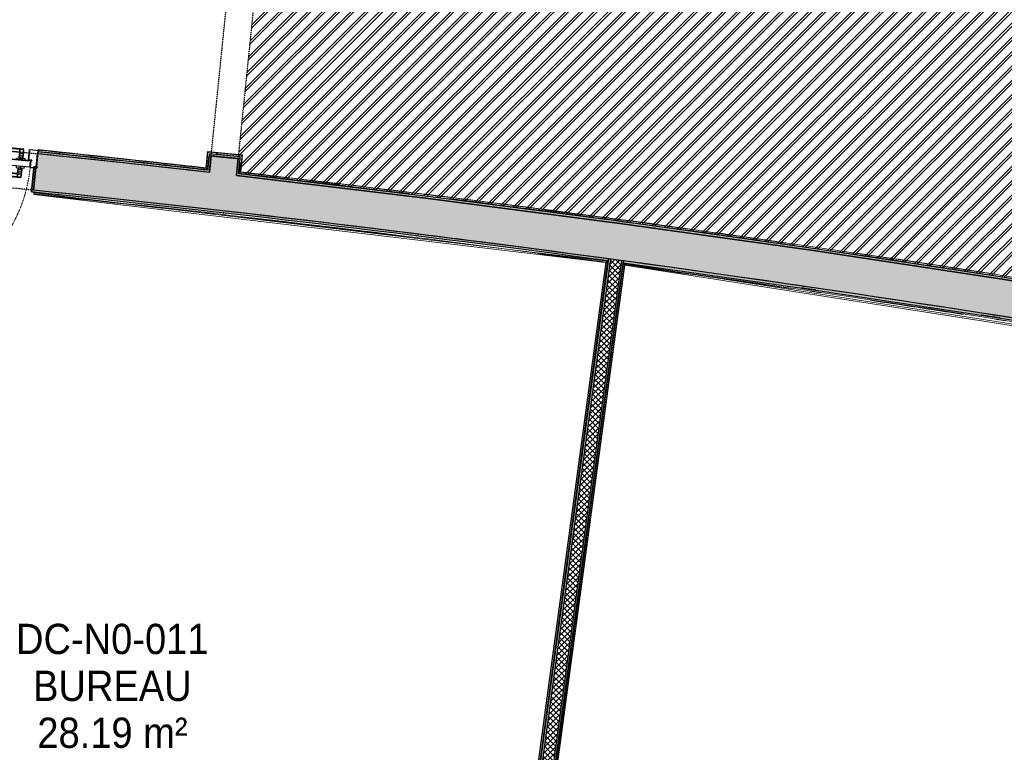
# Model space of a CAD drawing. Header units: centimetres. Extents: x -2631 to 8345, y -3715 to 485.
# Tile 16 of 82: x -740 to -122, y -2712 to -2252. Entities that reach past the tile are written whole.
import ezdxf

# ---------------------------------------------------------------- set-up
doc = ezdxf.new("R2010")
doc.units = ezdxf.units.CM
doc.linetypes.add('Tiret', pattern=[0.25, 0.125, -0.125])
doc.linetypes.add('Tiret_2_', pattern=[0.25, 0.125, -0.125])
for name, color, linetype, lineweight in [('0-1', 7, 'Continuous', 5), ('A-DOOR', 7, 'Continuous', 25), ('A-DOOR-FRAM', 7, 'Continuous', 25), ('ANNOTATIONS-1', 7, 'Continuous', 25), ('ANNOTATIONS-2', 7, 'Continuous', 18), ('EQUI_SPE', 7, 'Continuous', 18), ('Equipement spécialisé', 7, 'Continuous', 18), ('HACHURE_C-3', 7, 'Continuous', 18), ('MUR_C', 7, 'Continuous', 25), ('PORTE', 7, 'Continuous', 25), ('PORTE-1', 7, 'Continuous', 18), ('PORTE-Cadre-meneau', 7, 'Continuous', 25), ('PORTE-panneau', 7, 'Continuous', 25), ('SERRU', 7, 'Continuous', 18), ('SERRU-traverse', 7, 'Continuous', 18), ('SOL', 7, 'Continuous', 25)]:
    doc.layers.add(name, color=color, linetype=linetype, lineweight=lineweight)
for name, color, linetype, lineweight, true_color in [('ANNOTATIONS-4', 6, 'Continuous', 18, 0xff00ff), ('ETIQUETTE-1', 9, 'Continuous', 30, 0x808080), ('HACHURE_C-1', 7, 'Continuous', 25, 0xdadada), ('HACHURE_C-2', 7, 'Continuous', 5, 0xdadada), ('HACHURE_C-4', 7, 'Continuous', 25, 0x787878), ('PORTE-2', 7, 'Tiret', 18, 0x000080), ('PORTE-8', 5, 'Continuous', 25, 0x0000ff), ('PORTE-9', 5, 'Tiret_2_', 25, 0x0000ff)]:
    doc.layers.add(name, color=color, linetype=linetype, lineweight=lineweight, true_color=true_color)
doc.styles.add('Arial', font='arial.ttf', dxfattribs={"width": 0.9, "height": 19})

# ---------------------------------------------------------------- blocks, each defined once
blk = doc.blocks.new('PRT_SIMPLE_HUI_58x68x48 - PRT_BOIS_1V_930x2040x40-V3-2021_015_1114_DCE_1_50_Sols Chape')
at = {"layer": 'ANNOTATIONS-1'}
h = blk.add_hatch(color=256, dxfattribs=at)
h.paths.add_polyline_path([(-50.05, 1.45), (-50.04, 1.32), (-49.58, 1.32), (-48.51, 1.17), (-48.38, 0.97), (-48.38, 1.28), (-49.62, 1.45)])
h.paths.add_polyline_path([(-50.85, 1.15), (-50.85, 0.8), (-48.85, 0.8), (-48.38, 0.97), (-48.51, 1.06), (-48.87, 0.93), (-50.52, 0.93), (-50.52, 1.02), (-50.2, 1.06), (-50.2, 1.15), (-50.55, 1.15)])
h = blk.add_hatch(color=256, dxfattribs=at)
h.paths.add_polyline_path([(42.6, 1.45), (41.38, 1.28), (41.44, 1.05), (41.53, 1.17), (42.61, 1.32), (43.05, 1.36), (43.05, 1.45), (42.74, 1.45)])
h.paths.add_polyline_path([(41.51, 1.06), (41.38, 0.97), (41.89, 0.8), (43.85, 0.8), (43.85, 1.15), (43.2, 1.15), (43.21, 1.02), (43.52, 1.02), (43.52, 0.93), (41.84, 0.94), (41.52, 1.06)])
at = {"layer": 'A-DOOR'}
for p, q in [((-49.95, 5.45), (43.05, 5.45)), ((-49.95, 1.45), (-49.95, 5.45)), ((43.05, 1.45), (-49.95, 1.45)), ((43.05, 5.45), (43.05, 1.45))]:
    blk.add_line(p, q, dxfattribs=at)
at = {"layer": 'A-DOOR-FRAM'}
for p, q in [((-54.5, 5.6), (-50.2, 5.6)), ((-54.5, 4.75), (-54.5, 5.6)), ((-54.04, 4.75), (-54.5, 4.75)), ((-54.04, -4.75), (-54.04, 4.75)), ((-50.85, 1.15), (-50.85, 0.8)), ((-50.2, 1.15), (-50.85, 1.15)), ((-50.85, 0.8), (-48.7, 0.8)), ((-50.2, 5.6), (-50.2, 1.15)), ((-48.7, 0.8), (-48.7, -5.6)), ((41.7, -5.6), (41.7, 0.8)), ((41.7, 0.8), (43.85, 0.8)), ((43.2, 5.6), (47.5, 5.6)), ((43.2, 1.15), (43.2, 5.6)), ((43.85, 1.15), (43.2, 1.15)), ((43.85, 0.8), (43.85, 1.15)), ((47.03, 4.75), (47.03, -4.75)), ((47.5, 4.75), (47.03, 4.75)), ((47.5, 5.6), (47.5, 4.75)), ((-54.5, -4.75), (-54.04, -4.75)), ((-54.5, -5.6), (-54.5, -4.75)), ((-48.7, -5.6), (-54.5, -5.6)), ((47.5, -5.6), (41.7, -5.6)), ((47.03, -4.75), (47.5, -4.75)), ((47.5, -4.75), (47.5, -5.6))]:
    blk.add_line(p, q, dxfattribs=at)
at = {"layer": 'ANNOTATIONS-2'}
for p, q in [((-50.85, 1.15), (-50.2, 1.15)), ((-50.85, 0.8), (-50.85, 1.15)), ((-48.85, 0.8), (-50.85, 0.8)), ((-50.52, 1.02), (-50.52, 0.93)), ((-50.2, 1.02), (-50.52, 1.02)), ((-50.52, 0.93), (-48.87, 0.93)), ((-50.2, 1.15), (-50.2, 1.02)), ((-50.05, 1.45), (-49.6, 1.45)), ((-50.05, 1.32), (-50.05, 1.45)), ((-49.61, 1.32), (-50.05, 1.32)), ((-48.51, 1.17), (-49.61, 1.32)), ((-49.6, 1.45), (-48.38, 1.28)), ((-48.87, 0.93), (-48.51, 1.06)), ((-48.38, 0.97), (-48.85, 0.8)), ((-48.51, 1.06), (-48.51, 1.17)), ((-48.38, 1.28), (-48.38, 0.97)), ((41.38, 1.28), (42.6, 1.45)), ((41.38, 0.97), (41.38, 1.28)), ((41.85, 0.8), (41.38, 0.97)), ((42.61, 1.32), (41.51, 1.17)), ((41.51, 1.17), (41.51, 1.06)), ((41.51, 1.06), (41.87, 0.93)), ((43.85, 0.8), (41.85, 0.8)), ((41.87, 0.93), (43.52, 0.93)), ((42.6, 1.45), (43.05, 1.45)), ((43.05, 1.32), (42.61, 1.32)), ((43.05, 1.45), (43.05, 1.32)), ((43.2, 1.15), (43.85, 1.15)), ((43.2, 1.02), (43.2, 1.15)), ((43.52, 1.02), (43.2, 1.02)), ((43.52, 0.93), (43.52, 1.02)), ((43.85, 1.15), (43.85, 0.8))]:
    blk.add_line(p, q, dxfattribs=at)
at = {"layer": 'EQUI_SPE'}
for p, q in [((43.05, 5.45), (40.35, 5.45)), ((43.05, 4.05), (43.05, 5.45))]:
    blk.add_line(p, q, dxfattribs=at)
at = {"layer": 'PORTE'}
for p, q in [((-42.71, 12.4), (-45.06, 12.4)), ((-45.06, 12.4), (-45.06, 12.35)), ((-31.96, 12.4), (-42.71, 12.4)), ((-42.71, 12.4), (-42.71, 12.35)), ((-42.71, 12.35), (-42.71, 12.4)), ((-31.96, 12.35), (-31.96, 12.4)), ((-46.56, 6.35), (-46.56, 5.45)), ((-41.34, 6.35), (-46.56, 6.35)), ((-41.34, 6.35), (-46.56, 6.35)), ((-46.56, 6.35), (-46.56, 5.45)), ((-41.34, 6.35), (-46.56, 6.35)), ((-41.34, 6.35), (-46.56, 6.35)), ((-45.06, 12.35), (-45.06, 11.94)), ((-45.06, 12.35), (-45.06, 11.94)), ((-42.71, 12.35), (-45.06, 12.35)), ((-42.71, 12.35), (-45.06, 12.35)), ((-45.06, 11.94), (-45.06, 11.23)), ((-45.06, 11.94), (-45.06, 11.23)), ((-42.71, 11.94), (-45.06, 11.94)), ((-45.06, 10.3), (-45.06, 11.23)), ((-45.06, 11.23), (-45.06, 10.3)), ((-45.06, 9.46), (-45.06, 10.3)), ((-45.06, 10.3), (-45.06, 9.46)), ((-42.71, 10.3), (-45.06, 10.3)), ((-42.71, 10.3), (-45.06, 10.3)), ((-45.06, 8.42), (-45.06, 9.46)), ((-45.06, 9.46), (-45.06, 8.42)), ((-42.71, 9.46), (-45.06, 9.46)), ((-42.71, 9.46), (-45.06, 9.46)), ((-45.06, 7.34), (-45.06, 8.42)), ((-45.06, 8.42), (-45.06, 7.34)), ((-42.71, 8.42), (-45.06, 8.42)), ((-42.71, 8.42), (-45.06, 8.42)), ((-45.06, 7.34), (-45.06, 6.5)), ((-45.06, 6.5), (-45.06, 7.34)), ((-42.71, 7.34), (-45.06, 7.34)), ((-45.06, 7.34), (-42.71, 7.34)), ((-45.06, 6.5), (-45.06, 6.4)), ((-45.06, 6.4), (-42.71, 6.4)), ((-44.3, 6.35), (-43.6, 6.35)), ((-44.3, 6.35), (-43.6, 6.35)), ((-42.71, 12.35), (-42.71, 11.94)), ((-42.71, 12.35), (-42.71, 11.94)), ((-31.96, 12.35), (-42.71, 12.35)), ((-31.96, 12.35), (-42.71, 12.35)), ((-42.71, 11.94), (-42.71, 12.35)), ((-42.71, 11.94), (-42.71, 12.35)), ((-42.71, 11.94), (-42.71, 11.23)), ((-42.71, 11.94), (-42.71, 11.23)), ((-31.96, 11.94), (-42.71, 11.94)), ((-42.71, 11.23), (-42.71, 11.94)), ((-42.71, 11.23), (-42.71, 11.94)), ((-42.71, 10.3), (-42.71, 11.23)), ((-42.71, 11.23), (-42.71, 10.3)), ((-42.71, 10.3), (-42.71, 11.23)), ((-42.71, 11.23), (-42.71, 10.3)), ((-42.71, 10.3), (-42.71, 10.18)), ((-42.71, 10.18), (-42.71, 10.3)), ((-31.96, 10.3), (-42.71, 10.3)), ((-31.96, 10.3), (-42.71, 10.3)), ((-42.71, 9.46), (-42.71, 10.3)), ((-42.71, 10.3), (-42.71, 9.46)), ((-31.96, 10.18), (-42.71, 10.18)), ((-42.71, 10.18), (-31.96, 10.18)), ((-42.71, 8.42), (-42.71, 9.46)), ((-42.71, 9.46), (-42.71, 8.42)), ((-42.71, 7.38), (-42.71, 8.42)), ((-42.71, 8.42), (-42.71, 7.34)), ((-42.71, 7.34), (-42.71, 6.5)), ((-42.71, 6.5), (-42.71, 7.34)), ((-42.71, 6.4), (-42.71, 6.5)), ((-41.34, 5.45), (-41.34, 6.35)), ((-41.34, 5.45), (-41.34, 6.35)), ((-31.96, 11.94), (-31.96, 12.35)), ((-31.96, 11.94), (-31.96, 12.35)), ((-31.96, 11.23), (-31.96, 11.94)), ((-31.96, 11.23), (-31.96, 11.94)), ((-31.96, 10.3), (-31.96, 11.23)), ((-31.96, 11.23), (-31.96, 10.3)), ((-31.96, 10.3), (-31.96, 10.18)), ((-31.96, 10.18), (-31.96, 10.3)), ((-49.95, 4.25), (-49.95, 4)), ((-49.95, 2.65), (-49.95, 4.25)), ((-49.95, 4), (-49.95, 2.9)), ((-49.95, 3.92), (-49.95, 3.63)), ((-49.95, 3.45), (-49.95, 3.82)), ((-49.95, 3.4), (-49.95, 3.5)), ((-49.95, 3.15), (-49.95, 3.45)), ((-49.95, 3.27), (-49.95, 2.98)), ((-49.95, 2.9), (-49.95, 2.65)), ((-46.56, 5.45), (-41.34, 5.45)), ((-46.56, 5.45), (-41.34, 5.45)), ((-46.56, 5.45), (-41.34, 5.45)), ((-46.56, 5.45), (-41.34, 5.45)), ((-46.56, 1.45), (-46.56, 0.55)), ((-41.34, 1.45), (-46.56, 1.45)), ((-41.34, 1.45), (-46.56, 1.45)), ((-46.56, 1.45), (-46.56, 0.55)), ((-41.34, 1.45), (-46.56, 1.45)), ((-41.34, 1.45), (-46.56, 1.45)), ((-46.56, 0.55), (-41.34, 0.55)), ((-46.56, 0.55), (-41.34, 0.55)), ((-46.56, 0.55), (-41.34, 0.55)), ((-46.56, 0.55), (-41.34, 0.55)), ((-42.71, 0.5), (-45.06, 0.5)), ((-45.06, 0.5), (-45.06, 0.4)), ((-45.06, -0.44), (-45.06, 0.4)), ((-45.06, 0.4), (-45.06, -0.44)), ((-43.6, 5.45), (-44.3, 5.45)), ((-43.6, 5.45), (-44.3, 5.45)), ((-44.3, 1.45), (-43.6, 1.45)), ((-44.3, 1.45), (-43.6, 1.45)), ((-43.6, 0.55), (-44.3, 0.55)), ((-43.6, 0.55), (-44.3, 0.55)), ((-42.71, 0.4), (-42.71, 0.5)), ((-42.71, -0.44), (-42.71, 0.4)), ((-42.71, 0.4), (-42.71, -0.44)), ((-41.34, 0.55), (-41.34, 1.45)), ((-41.34, 0.55), (-41.34, 1.45)), ((43.05, 4.25), (43.05, 2.65)), ((43.05, 4), (43.05, 4.25)), ((43.05, 2.9), (43.05, 4)), ((43.05, 3.63), (43.05, 3.92)), ((43.05, 3.82), (43.05, 3.45)), ((43.05, 3.5), (43.05, 3.4)), ((43.05, 3.45), (43.05, 3.15)), ((43.05, 2.98), (43.05, 3.27)), ((43.05, 2.65), (43.05, 2.9)), ((-45.06, -0.44), (-45.06, -1.52)), ((-45.06, -1.52), (-45.06, -0.44)), ((-45.06, -0.44), (-42.71, -0.44)), ((-42.71, -0.44), (-45.06, -0.44)), ((-45.06, -1.52), (-45.06, -2.56)), ((-45.06, -2.56), (-45.06, -1.52)), ((-45.06, -1.52), (-42.71, -1.52)), ((-45.06, -1.52), (-42.71, -1.52)), ((-45.06, -2.56), (-45.06, -3.4)), ((-45.06, -3.4), (-45.06, -2.56)), ((-45.06, -2.56), (-42.71, -2.56)), ((-45.06, -2.56), (-42.71, -2.56)), ((-45.06, -3.4), (-45.06, -4.33)), ((-45.06, -4.33), (-45.06, -3.4)), ((-45.06, -3.4), (-42.71, -3.4)), ((-45.06, -3.4), (-42.71, -3.4)), ((-45.06, -4.33), (-45.06, -5.04)), ((-45.06, -4.33), (-45.06, -5.04)), ((-45.06, -5.04), (-45.06, -5.45)), ((-45.06, -5.04), (-45.06, -5.45)), ((-45.06, -5.04), (-42.71, -5.04)), ((-45.06, -5.45), (-45.06, -5.5)), ((-45.06, -5.45), (-42.71, -5.45)), ((-45.06, -5.45), (-42.71, -5.45)), ((-45.06, -5.5), (-42.71, -5.5)), ((-42.71, -0.44), (-42.71, -1.52)), ((-42.71, -1.52), (-42.71, -0.44)), ((-42.71, -1.52), (-42.71, -2.56)), ((-42.71, -2.56), (-42.71, -1.52)), ((-42.71, -2.56), (-42.71, -3.4)), ((-42.71, -3.4), (-42.71, -2.56)), ((-42.71, -3.4), (-42.71, -3.28)), ((-42.71, -3.28), (-42.71, -3.4)), ((-42.71, -3.28), (-31.96, -3.28)), ((-31.96, -3.28), (-42.71, -3.28)), ((-42.71, -3.4), (-42.71, -4.33)), ((-42.71, -4.33), (-42.71, -3.4)), ((-42.71, -3.4), (-31.96, -3.4)), ((-42.71, -3.4), (-31.96, -3.4)), ((-42.71, -3.4), (-42.71, -4.33)), ((-42.71, -4.33), (-42.71, -3.4)), ((-42.71, -4.33), (-42.71, -5.04)), ((-42.71, -4.33), (-42.71, -5.04)), ((-42.71, -5.04), (-42.71, -4.33)), ((-42.71, -5.04), (-42.71, -4.33)), ((-42.71, -5.04), (-42.71, -5.45)), ((-42.71, -5.04), (-42.71, -5.45)), ((-42.71, -5.04), (-31.96, -5.04)), ((-42.71, -5.45), (-42.71, -5.04)), ((-42.71, -5.45), (-42.71, -5.04)), ((-42.71, -5.45), (-42.71, -5.5)), ((-42.71, -5.45), (-31.96, -5.45)), ((-42.71, -5.45), (-31.96, -5.45)), ((-42.71, -5.5), (-42.71, -5.45)), ((-42.71, -5.5), (-31.96, -5.5)), ((-31.96, -3.4), (-31.96, -3.28)), ((-31.96, -3.28), (-31.96, -3.4)), ((-31.96, -3.4), (-31.96, -4.33)), ((-31.96, -4.33), (-31.96, -3.4)), ((-31.96, -5.04), (-31.96, -4.33)), ((-31.96, -5.04), (-31.96, -4.33)), ((-31.96, -5.45), (-31.96, -5.04)), ((-31.96, -5.45), (-31.96, -5.04)), ((-31.96, -5.5), (-31.96, -5.45))]:
    blk.add_line(p, q, dxfattribs=at)
for radius, start, end in [(0.912, 155.82079, 180), (0.912, 155.82079, 180), (0.912, 168.05025, 180), (0.912, 168.05025, 180), (0.912, 168.05025, 180), (0.912, 168.05025, 180), (0.912, 168.05025, 180), (0.912, 168.05025, 180), (0.912, 180, 204.17921), (0.912, 180, 204.17921), (0.912, 180, 204.17921), (0.912, 180, 204.17921), (0.912, 180, 204.17921), (0.912, 180, 204.17921), (0.912, 180, 204.17921), (0.912, 180, 204.17921), (0.75, 360, 180), (0.75, 0, 180), (0.75, 180, 360), (0.75, 180, 0), (0.912, 111.98871, 120), (0.912, 111.98871, 120), (0.912, 335.82079, 0), (0.912, 335.82079, 0), (0.912, 335.82079, 0), (0.912, 335.82079, 0), (0.912, 335.82079, 0), (0.912, 335.82079, 0), (0.912, 335.82079, 0), (0.912, 335.82079, 0), (0.912, 240, 248.0113), (0.912, 240, 248.0113), (0.912, 240, 248.0113), (0.912, 240, 248.0113), (0.912, 240, 248.0113), (0.912, 240, 248.0113), (0.912, 240, 248.0113), (0.912, 240, 248.0113), (0.912, 291.9887, 300), (0.912, 291.9887, 300), (0.912, 291.9887, 300), (0.912, 291.9887, 300), (0.912, 291.9887, 300), (0.912, 291.9887, 300), (0.912, 291.9887, 300), (0.912, 291.9887, 300)]:
    blk.add_arc((42.9, 6.55), radius, start, end, dxfattribs=at)
at = {"layer": 'PORTE-2'}
blk.add_arc((42.8, 5.45), 93, 90.68079, 180, dxfattribs=at)
at = {"layer": 'PORTE-Cadre-meneau'}
for p, q in [((-52.1, 5.6), (-52.48, 5.6)), ((-50.85, 1.15), (-50.2, 1.15)), ((-50.85, 0.8), (-50.85, 1.15)), ((-48.7, 0.8), (-50.85, 0.8)), ((-50.2, 1.15), (-50.2, 4.74)), ((-48.7, -4.77), (-48.7, 0.8)), ((41.7, 0.8), (41.7, -4.74)), ((41.7, 0.8), (43.85, 0.8)), ((43.2, 4.73), (43.2, 1.15)), ((43.85, 1.15), (43.2, 1.15)), ((43.85, 1.15), (43.85, 0.8)), ((-54.04, -3.5), (-54.04, -4.73)), ((47.03, -4.73), (47.03, -3.5))]:
    blk.add_line(p, q, dxfattribs=at)
at = {"layer": 'PORTE-panneau'}
for p, q in [((41.7, 5.45), (41.7, 97.75)), ((-49.95, 2.65), (-49.95, 4.25)), ((43.05, 1.45), (-49.95, 1.45)), ((43.05, 4.25), (43.05, 2.65))]:
    blk.add_line(p, q, dxfattribs=at)
blk = doc.blocks.new('Garde-corps - Garde-corps-508898-2021_015_1114_DCE_1_50_Sols Chape')
at = {"layer": 'SERRU-traverse'}
for p, q in [((-728.11, -2334.18), (-728.05, -2333.68)), ((-728.09, -2334.02), (-728.11, -2334.18)), ((-728.07, -2333.84), (-728.09, -2334.02)), ((-728.07, -2333.84), (-728.05, -2333.68)), ((-622.87, -2345.07), (-728.05, -2333.68)), ((-621.93, -2346.24), (-727.7, -2334.78)), ((-621.81, -2334.75), (-622.87, -2345.07)), ((-621.67, -2334.93), (-622.72, -2345.26)), ((-621.51, -2335.12), (-622.56, -2345.45)), ((-599.72, -2337.01), (-621.81, -2334.75)), ((-599.9, -2337.15), (-621.67, -2334.93)), ((-600.1, -2337.31), (-621.51, -2335.12)), ((-621.51, -2335.12), (-621.24, -2335.46)), ((-621.34, -2340.48), (-621.93, -2346.24)), ((-621.34, -2340.48), (-621.93, -2346.24)), ((-620.6, -2336.23), (-621.66, -2346.57)), ((-621.66, -2346.57), (-620.6, -2336.23)), ((-601.21, -2338.21), (-620.6, -2336.23)), ((-620.6, -2336.23), (-601.21, -2338.21)), ((-605.45, -2337.48), (-616.3, -2336.37)), ((-605.45, -2337.48), (-616.3, -2336.37)), ((-602.28, -2348.78), (-601.21, -2338.21)), ((-601.21, -2338.21), (-602.28, -2348.78)), ((-601.17, -2347.88), (-600.1, -2337.31)), ((-600.98, -2347.73), (-599.9, -2337.15)), ((-600.8, -2347.58), (-599.72, -2337.01)), ((-600.1, -2337.31), (-600.43, -2337.58)), ((-601.95, -2348.51), (-601.34, -2342.52)), ((-601.95, -2348.51), (-601.34, -2342.52)), ((-538.87, -2355.37), (-600.8, -2347.58)), ((-585.16, -2349.39), (-600.8, -2347.59)), ((-549.61, -2355.09), (-601.95, -2348.51)), ((-283.53, -2389.49), (-286.26, -2389.06)), ((-260.17, -2393.16), (-262.63, -2392.77))]:
    blk.add_line(p, q, dxfattribs=at)
at = {"layer": 'SERRU-traverse', "flags": 128}
for points in [[(-622.56, -2345.45), (-622.24, -2345.84), (-621.93, -2346.24)], [(-621.66, -2346.57), (-621.97, -2346.18), (-622.28, -2345.8)], [(-601.17, -2347.88), (-601.56, -2348.2), (-601.95, -2348.51)], [(-600.8, -2347.58), (-600.8, -2347.59), (-600.81, -2347.59), (-600.83, -2347.61), (-600.85, -2347.62), (-600.87, -2347.64), (-600.89, -2347.66), (-600.92, -2347.68), (-600.94, -2347.7), (-600.96, -2347.71), (-600.98, -2347.73)], [(-602.28, -2348.78), (-601.9, -2348.47), (-601.52, -2348.16)], [(-601.95, -2348.51), (-601.97, -2348.52), (-602, -2348.55), (-602.04, -2348.58), (-602.1, -2348.63), (-602.16, -2348.68), (-602.22, -2348.72), (-602.28, -2348.78)], [(-320.82, -2383.62), (-347.23, -2379.47), (-409.99, -2371.58)], [(-326.11, -2383.88), (-348.41, -2380.37), (-397.14, -2374.25)]]:
    blk.add_lwpolyline(points, dxfattribs=at)
at = {"layer": 'SERRU-traverse'}
for radius, start, end in [(11799.62, 83.553904, 84.07424), (11799.62, 83.907957, 84.07424), (11800.64, 83.558874, 84.07424), (11800.81, 83.932717, 84.07424), (11800.97, 83.560532, 84.07424), (11799.92, 83.555377, 84.07199), (11799.62, 83.553904, 83.779075), (11800.81, 83.559729, 83.742547), (11800.64, 79.92167, 83.454356), (11800.81, 82.322783, 83.453521), (11799.62, 82.935855, 83.459211), (11799.62, 82.935855, 83.459211), (11799.92, 82.934415, 83.457772), (11799.62, 81.758305, 82.805017), (11799.62, 81.758305, 82.805017), (11799.92, 82.280219, 82.794814), (11800.81, 81.77784, 82.226571), (11799.92, 81.836438, 82.080297), (11799.62, 80.580755, 81.627467), (11799.62, 80.580755, 81.627467), (11799.92, 81.412761, 81.587451), (11800.81, 81.131846, 81.559197)]:
    blk.add_arc((-1946.38, -14071.6), radius, start, end, dxfattribs=at)
for points, knots in [([(-621.81, -2334.75), (-621.81, -2334.75), (-621.81, -2334.76), (-621.8, -2334.77), (-621.79, -2334.79), (-621.77, -2334.8), (-621.76, -2334.82), (-621.74, -2334.84), (-621.73, -2334.85), (-621.72, -2334.86), (-621.71, -2334.88), (-621.7, -2334.89), (-621.69, -2334.9), (-621.68, -2334.92), (-621.67, -2334.93), (-621.67, -2334.93)], [0.1, 0.1, 0.1, 0.1, 0.2, 0.3, 0.4, 0.475, 0.55, 0.6, 0.65, 0.7, 0.75, 0.8, 0.85, 0.9, 1, 1, 1, 1]), ([(-599.72, -2337.01), (-599.72, -2337.01), (-599.73, -2337.01), (-599.74, -2337.02), (-599.76, -2337.03), (-599.78, -2337.05), (-599.79, -2337.06), (-599.81, -2337.07), (-599.82, -2337.08), (-599.83, -2337.1), (-599.85, -2337.11), (-599.86, -2337.12), (-599.87, -2337.13), (-599.89, -2337.14), (-599.9, -2337.15), (-599.9, -2337.15)], [0.1, 0.1, 0.1, 0.1, 0.2, 0.3, 0.4, 0.475, 0.55, 0.6, 0.65, 0.7, 0.75, 0.8, 0.85, 0.9, 1, 1, 1, 1]), ([(-622.87, -2345.07), (-622.86, -2345.07), (-622.86, -2345.08), (-622.86, -2345.09), (-622.85, -2345.1), (-622.84, -2345.11), (-622.82, -2345.13), (-622.81, -2345.14), (-622.79, -2345.17), (-622.77, -2345.19), (-622.76, -2345.21), (-622.74, -2345.23), (-622.73, -2345.25), (-622.72, -2345.26)], [0.075, 0.075, 0.075, 0.075, 0.15, 0.2125, 0.275, 0.35, 0.425, 0.5, 0.6, 0.7, 0.775, 0.85, 1, 1, 1, 1]), ([(-621.93, -2346.24), (-621.93, -2346.24), (-621.93, -2346.24), (-621.92, -2346.25), (-621.92, -2346.25), (-621.91, -2346.26), (-621.91, -2346.26), (-621.9, -2346.27), (-621.89, -2346.28), (-621.88, -2346.29), (-621.87, -2346.3), (-621.86, -2346.32), (-621.85, -2346.33), (-621.84, -2346.34), (-621.83, -2346.36), (-621.82, -2346.37), (-621.81, -2346.38), (-621.8, -2346.4), (-621.78, -2346.42), (-621.75, -2346.45), (-621.71, -2346.51), (-621.68, -2346.55), (-621.66, -2346.57)], [0, 0, 0, 0, 0.071429, 0.107143, 0.142857, 0.178571, 0.214286, 0.25, 0.285714, 0.321429, 0.357143, 0.392857, 0.428571, 0.464286, 0.5, 0.535714, 0.571429, 0.607143, 0.642857, 0.714286, 0.857143, 1, 1, 1, 1])]:
    blk.add_open_spline(points, degree=3, knots=knots, dxfattribs=at)
blk = doc.blocks.new('Garde-corps - Garde-corps-509925-2021_015_1114_DCE_1_50_Sols Chape')
at = {"layer": 'SERRU-traverse'}
for p, q in [((-444.19, -3019.22), (-360.93, -2404.71)), ((-360.93, -2404.71), (-444.19, -3019.22)), ((-443.85, -3018.96), (-360.68, -2405.04)), ((-443.85, -3018.96), (-360.68, -2405.04)), ((-443.05, -3018.35), (-360.07, -2405.85)), ((-442.86, -3018.2), (-359.92, -2406.04)), ((-442.67, -3018.06), (-359.78, -2406.23)), ((-360.68, -2405.04), (21.64, -2464.8)), ((-359.92, -2406.04), (-359.78, -2406.06)), ((-359.78, -2406.23), (21.47, -2465.84)), ((-248.92, -2420.48), (-240.24, -2421.74)), ((-240.24, -2421.74), (-248.92, -2420.48)), ((-247.81, -2420.94), (-238.75, -2422.27)), ((-243.76, -2422.43), (-236.57, -2423.48)), ((-136.04, -2437.48), (-124.52, -2439.28)), ((-124.52, -2439.28), (-136.04, -2437.48)), ((-133.8, -2438.13), (-122.33, -2439.93)), ((-127.76, -2439.97), (-120.96, -2441.04))]:
    blk.add_line(p, q, dxfattribs=at)
at = {"layer": 'SERRU-traverse', "flags": 128}
for points in [[(-360.93, -2404.71), (-360.64, -2405.1), (-360.34, -2405.49)], [(-360.07, -2405.85), (-360.37, -2405.44), (-360.68, -2405.04)]]:
    blk.add_lwpolyline(points, dxfattribs=at)
at = {"layer": 'SERRU-traverse'}
for radius, start, end in [(11773.11, 80.376571, 82.256375), (11772.77, 81.741823, 82.254731), (11772.77, 81.211511, 81.498362)]:
    blk.add_arc((-1946.38, -14071.6), radius, start, end, dxfattribs=at)
for points, knots in [([(-360.68, -2405.04), (-360.68, -2405.04), (-360.68, -2405.04), (-360.68, -2405.04), (-360.69, -2405.03), (-360.69, -2405.02), (-360.7, -2405.02), (-360.7, -2405.01), (-360.71, -2405), (-360.72, -2404.99), (-360.73, -2404.98), (-360.74, -2404.96), (-360.75, -2404.95), (-360.76, -2404.94), (-360.77, -2404.92), (-360.78, -2404.91), (-360.79, -2404.89), (-360.8, -2404.88), (-360.82, -2404.86), (-360.84, -2404.82), (-360.88, -2404.77), (-360.92, -2404.73), (-360.93, -2404.71)], [0, 0, 0, 0, 0.071429, 0.107143, 0.142857, 0.178571, 0.214286, 0.25, 0.285714, 0.321429, 0.357143, 0.392857, 0.428571, 0.464286, 0.5, 0.535714, 0.571429, 0.607143, 0.642857, 0.714286, 0.857143, 1, 1, 1, 1]), ([(-359.78, -2406.23), (-359.78, -2406.23), (-359.78, -2406.22), (-359.79, -2406.22), (-359.79, -2406.2), (-359.8, -2406.19), (-359.82, -2406.17), (-359.83, -2406.15), (-359.85, -2406.13), (-359.87, -2406.11), (-359.88, -2406.09), (-359.9, -2406.07), (-359.91, -2406.05), (-359.92, -2406.04)], [0.075, 0.075, 0.075, 0.075, 0.15, 0.2125, 0.275, 0.35, 0.425, 0.5, 0.6, 0.7, 0.775, 0.85, 1, 1, 1, 1])]:
    blk.add_open_spline(points, degree=3, knots=knots, dxfattribs=at)
blk = doc.blocks.new('Garde-corps - Garde-corps-510088-2021_015_1114_DCE_1_50_Sols Chape')
at = {"layer": 'SERRU-traverse'}
for p, q in [((-730.71, -2361.76), (-730.65, -2361.11)), ((-730.71, -2361.76), (-730.7, -2361.59)), ((-730.71, -2361.76), (-371.87, -2404.59)), ((-730.68, -2361.42), (-730.7, -2361.59)), ((-730.7, -2361.59), (-727.92, -2361.88)), ((-730.61, -2360.71), (-730.68, -2361.42)), ((-730.65, -2361.11), (-730.58, -2360.41)), ((-730.58, -2360.41), (-730.61, -2360.71)), ((-730.61, -2360.71), (-370.69, -2403.69)), ((-612.31, -2374.49), (-610.45, -2374.7)), ((-370.35, -2403.43), (-453.6, -3017.94)), ((-453.6, -3017.94), (-370.35, -2403.43)), ((-381.09, -2403.18), (-371.68, -2404.45)), ((-371.87, -2404.59), (-454.76, -3016.42)), ((-371.68, -2404.45), (-454.62, -3016.61)), ((-371.49, -2404.3), (-454.47, -3016.81)), ((-370.69, -2403.69), (-453.86, -3017.61)), ((-370.69, -2403.69), (-453.86, -3017.61))]:
    blk.add_line(p, q, dxfattribs=at)
at = {"layer": 'SERRU-traverse', "flags": 128}
for points in [[(-370.35, -2403.43), (-370.74, -2403.73), (-371.13, -2404.03)], [(-370.69, -2403.69), (-370.67, -2403.68), (-370.64, -2403.65), (-370.59, -2403.62), (-370.54, -2403.57), (-370.48, -2403.53), (-370.41, -2403.48), (-370.35, -2403.43)], [(-371.87, -2404.59), (-371.87, -2404.59), (-371.86, -2404.58), (-371.84, -2404.57), (-371.82, -2404.55), (-371.8, -2404.53), (-371.78, -2404.52), (-371.75, -2404.5), (-371.73, -2404.48), (-371.7, -2404.46), (-371.68, -2404.45)], [(-371.49, -2404.3), (-371.09, -2403.99), (-370.69, -2403.69)]]:
    blk.add_lwpolyline(points, dxfattribs=at)
at = {"layer": 'SERRU-traverse'}
for radius, start, end in [(11772.77, 83.519393, 84.07301), (11773.11, 82.312464, 84.07301), (11772.77, 82.932044, 83.437677), (11772.77, 82.314108, 82.523265)]:
    blk.add_arc((-1946.38, -14071.6), radius, start, end, dxfattribs=at)
blk = doc.blocks.new('1010_PROTECTION  D_ANGLE - 1010_PROTECTION  D_ANGLE-540501-2021_015_1114_DCE_1_50_Sols Chape')
at = {"layer": 'Equipement spécialisé'}
for p, q in [((4, 1), (0, 1)), ((0, -4), (0, 0)), ((0, 0), (4, 0)), ((-1, 0), (-1, -4))]:
    blk.add_line(p, q, dxfattribs=at)
for centre, radius, start, end in [((0, 0), 1, 90, 180), ((4, 0.5), 0.5, 270, 90), ((-0.5, -4), 0.5, 180, 0)]:
    blk.add_arc(centre, radius, start, end, dxfattribs=at)
blk = doc.blocks.new('1010_PROTECTION  D_ANGLE - 1010_PROTECTION  D_ANGLE-534363-2021_015_1114_DCE_1_50_Sols Chape')
at = {"layer": 'Equipement spécialisé'}
for p, q in [((-1, 4), (-1, 0)), ((0, 0), (0, 4)), ((4, 0), (0, 0)), ((0, -1), (4, -1))]:
    blk.add_line(p, q, dxfattribs=at)
for centre, radius, start, end in [((-0.5, 4), 0.5, 360, 180), ((0, 0), 1, 180, 270), ((4, -0.5), 0.5, 270, 90)]:
    blk.add_arc(centre, radius, start, end, dxfattribs=at)
blk = doc.blocks.new('B02_ARC_rvt-1-2021_015_1114_DCE_1_50_Sols Chape')
at = {"layer": 'HACHURE_C-1'}
for points in [[(-620.54, -2347.95), (-620.42, -2346.71), (-641.22, -2344.41), (-674.91, -2340.68), (-728.19, -2335.02), (-728.32, -2336.27), (-670.12, -2342.46), (-621.04, -2347.9)], [(-620.42, -2346.71), (-619.49, -2337.61), (-620.73, -2337.48), (-621.66, -2346.57), (-620.73, -2346.68)], [(-601.33, -2339.46), (-601.21, -2338.21), (-620.6, -2336.23), (-620.73, -2337.48), (-602.58, -2339.33)], [(-602.28, -2348.78), (-601.33, -2339.46), (-602.58, -2339.33), (-603.52, -2348.63), (-602.58, -2348.74)], [(-731.02, -2360.35), (-729.44, -2344.45), (-730.69, -2344.32), (-732.27, -2360.23)], [(117.28, -2455.1), (117.49, -2453.87), (-5.35, -2432.73), (-123.12, -2413.7), (-242.99, -2395.58), (-363.05, -2378.69), (-483.27, -2363.04), (-603.52, -2348.63), (-603.65, -2349.88), (-481.89, -2364.47), (-361.65, -2380.14), (-241.59, -2397.05), (-120.96, -2415.3), (-2, -2434.55), (116.66, -2454.99)], [(-370.35, -2403.43), (-370.18, -2402.19), (-490.42, -2386.58), (-612.31, -2372.05), (-730.9, -2359.12), (-731.03, -2360.37), (-610.52, -2373.5), (-490.27, -2387.86), (-379.89, -2402.19)], [(-444.19, -3019.22), (-360.77, -2403.47), (-362.01, -2403.3), (-445.43, -3019.05), (-444.81, -3019.14)], [(100.43, -2476.75), (100.65, -2475.52), (-15.56, -2455.61), (-130.51, -2437.08), (-245.64, -2419.69), (-360.77, -2403.47), (-360.94, -2404.71), (-245.15, -2421.03), (-129.7, -2438.47), (-14.43, -2457.06), (19.68, -2462.91), (19.7, -2462.79), (25.62, -2463.79), (25.62, -2463.92), (36.94, -2465.86), (36.97, -2465.72), (42.88, -2466.74), (42.88, -2466.88), (54.19, -2468.82), (54.22, -2468.68), (60.13, -2469.7), (60.13, -2469.84), (99.82, -2476.64)]]:
    blk.add_hatch(color=256, dxfattribs=at).paths.add_polyline_path(points)
at = {"layer": 'HACHURE_C-2'}
blk.add_hatch(color=256, dxfattribs=at).paths.add_polyline_path([(-452.37, -3018.11), (-368.94, -2402.36), (-370.18, -2402.19), (-453.6, -3017.94), (-452.99, -3018.03)])
at = {"layer": 'HACHURE_C-3'}
h = blk.add_hatch(dxfattribs=at)
h.set_pattern_fill('FP_1', color=256, style=0, pattern_type=2)
h.set_pattern_definition([(45, (0, 0), (-1.767767, 1.767767), []), (135, (0, 0), (-1.767767, -1.767767), [])])
h.paths.add_polyline_path([(-445.76, -3021.53), (-362.01, -2403.3), (-368.94, -2402.36), (-452.7, -3020.59), (-449.23, -3021.06)])
at = {"layer": 'MUR_C'}
for p, q in [((-728.19, -2335.02), (-728.32, -2336.27)), ((-620.73, -2337.48), (-621.66, -2346.57)), ((-620.6, -2336.23), (-620.73, -2337.48)), ((-601.21, -2338.21), (-620.6, -2336.23)), ((-620.42, -2346.71), (-619.49, -2337.61)), ((-619.49, -2337.61), (-602.58, -2339.33)), ((-602.58, -2339.33), (-603.52, -2348.63)), ((-602.28, -2348.78), (-601.33, -2339.46)), ((-601.33, -2339.46), (-601.21, -2338.21)), ((-730.69, -2344.32), (-732.27, -2360.23)), ((-730.9, -2359.12), (-729.44, -2344.45)), ((-729.44, -2344.45), (-730.69, -2344.32)), ((-620.54, -2347.95), (-620.42, -2346.71)), ((-603.52, -2348.63), (-603.65, -2349.88)), ((-732.27, -2360.23), (-731.02, -2360.35)), ((-370.18, -2402.19), (-453.6, -3017.94)), ((-368.94, -2402.36), (-452.37, -3018.11)), ((-362.01, -2403.3), (-445.43, -3019.05)), ((-444.19, -3019.22), (-360.77, -2403.47)), ((-370.35, -2403.43), (-370.18, -2402.19)), ((-360.77, -2403.47), (-370.18, -2402.19)), ((-360.77, -2403.47), (-360.94, -2404.71))]:
    blk.add_line(p, q, dxfattribs=at)
at = {"layer": 'MUR_C', "flags": 128}
for points in [[(-621.66, -2346.57), (-674.91, -2340.68), (-728.19, -2335.02)], [(-603.65, -2349.88), (-483.27, -2364.29), (-363.05, -2379.95), (-242.99, -2396.83), (-123.12, -2414.95), (-3.43, -2434.3), (116.05, -2454.88)], [(117.49, -2453.87), (-2, -2433.28), (-121.7, -2413.91), (-241.59, -2395.78), (-361.65, -2378.87), (-481.89, -2363.21), (-602.28, -2348.78)], [(-360.94, -2404.71), (-245.64, -2420.95), (-130.51, -2438.34), (-15.56, -2456.87), (19.7, -2462.78)]]:
    blk.add_lwpolyline(points, dxfattribs=at)
at = {"layer": 'MUR_C'}
for radius, start, end in [(11798.37, 83.547768, 84.074214), (11775.37, 82.307532, 84.07524), (11774.12, 82.307532, 84.075214), (11775.37, 79.971797, 82.261307)]:
    blk.add_arc((-1946.38, -14071.6), radius, start, end, dxfattribs=at)
at = {"layer": 'SOL'}
for p, q in [((-825.56, -2331.57), (-732.62, -2340.81)), ((-732.62, -2340.81), (-825.56, -2331.57)), ((-734.12, -2340.67), (-824.07, -2331.72)), ((-824.07, -2331.72), (-734.12, -2340.67)), ((-733.5, -2334.47), (-734.06, -2340.07)), ((-734.06, -2340.07), (-733.5, -2334.47)), ((-734.1, -2340.54), (-734.12, -2340.67)), ((-734.12, -2340.67), (-734.1, -2340.54)), ((-734.07, -2340.21), (-734.09, -2340.41)), ((-734.09, -2340.41), (-734.07, -2340.21)), ((-732.62, -2340.81), (-733.03, -2344.94)), ((-733.03, -2344.94), (-732.62, -2340.81)), ((-678.94, -2340.24), (-695.08, -2338.51)), ((-695.08, -2338.51), (-678.94, -2340.24)), ((-678.16, -2340.32), (-694.92, -2338.52)), ((-694.92, -2338.52), (-678.16, -2340.32)), ((-676.79, -2340.47), (-677.6, -2340.39)), ((-677.6, -2340.39), (-676.79, -2340.47)), ((-676.29, -2340.53), (-676.87, -2340.46)), ((-676.87, -2340.46), (-676.29, -2340.53)), ((-620.73, -2337.48), (-621.66, -2346.57)), ((-621.66, -2346.57), (-620.73, -2337.48)), ((-601.4, -2339.45), (-620.73, -2337.48)), ((-620.73, -2337.48), (-601.4, -2339.45)), ((-733.03, -2344.94), (-730.77, -2345.17)), ((-730.77, -2345.17), (-733.03, -2344.94)), ((-730.77, -2345.17), (-732.27, -2360.24)), ((-732.27, -2360.24), (-730.77, -2345.17)), ((-732.27, -2360.24), (-731.03, -2360.37)), ((-732.27, -2360.24), (-730.58, -2360.41)), ((-730.58, -2360.41), (-732.27, -2360.24)), ((-612.01, -2373.33), (-611.48, -2373.39)), ((-611.48, -2373.39), (-612.01, -2373.33)), ((-490.42, -2387.84), (-490.27, -2387.86)), ((-490.27, -2387.86), (-490.42, -2387.84)), ((-489.73, -2386.67), (-489.26, -2386.72)), ((-489.26, -2386.72), (-489.73, -2386.67)), ((-370.35, -2403.43), (-453.6, -3017.94)), ((-453.6, -3017.94), (-370.35, -2403.43)), ((-370.35, -2403.43), (-453.6, -3017.94)), ((-453.6, -3017.94), (-370.35, -2403.43)), ((-368.94, -2402.36), (-368.67, -2402.4)), ((-368.67, -2402.4), (-368.94, -2402.36)), ((-444.19, -3019.22), (-360.93, -2404.71)), ((-360.93, -2404.71), (-444.19, -3019.22)), ((-444.19, -3019.22), (-360.93, -2404.71)), ((-360.93, -2404.71), (-444.19, -3019.22)), ((-248.92, -2420.48), (-245.64, -2420.95)), ((-245.64, -2420.95), (-248.92, -2420.48)), ((-248.92, -2420.48), (-245.64, -2420.95)), ((-245.64, -2420.95), (-248.92, -2420.48)), ((-248.1, -2419.33), (-246.66, -2419.54)), ((-246.66, -2419.54), (-248.1, -2419.33)), ((-245.64, -2420.95), (-240.24, -2421.74)), ((-240.24, -2421.74), (-245.64, -2420.95)), ((-245.64, -2420.95), (-240.24, -2421.74)), ((-240.24, -2421.74), (-245.64, -2420.95)), ((-136.04, -2437.48), (-130.51, -2438.34)), ((-130.51, -2438.34), (-136.04, -2437.48)), ((-136.04, -2437.48), (-130.51, -2438.34)), ((-130.51, -2438.34), (-136.04, -2437.48)), ((-130.51, -2438.34), (-124.52, -2439.28)), ((-124.52, -2439.28), (-130.51, -2438.34)), ((-130.51, -2438.34), (-124.52, -2439.28)), ((-124.52, -2439.28), (-130.51, -2438.34)), ((-128.74, -2437.35), (-128, -2437.47)), ((-128, -2437.47), (-128.74, -2437.35))]:
    blk.add_line(p, q, dxfattribs=at)
for centre, radius, start, end in [((-1946.45, -14071.59), 11799.62, 82.9348, 83.459211), ((-1946.45, -14071.59), 11799.62, 82.9348, 83.459211), ((-1946.38, -14071.6), 11799.62, 82.935856, 83.459211), ((-1946.38, -14071.6), 11799.62, 82.935856, 83.459211), ((-1946.38, -14071.6), 11775.37, 83.483531, 84.07524), ((-1946.38, -14071.6), 11775.37, 83.483531, 84.07524), ((-1946.45, -14071.59), 11799.62, 82.281661, 82.806072), ((-1946.45, -14071.59), 11799.62, 82.281661, 82.806072), ((-1946.38, -14071.6), 11799.62, 82.28199, 82.805016), ((-1946.38, -14071.6), 11799.62, 82.28199, 82.805016), ((-1946.38, -14071.6), 11799.62, 81.758306, 82.281661), ((-1946.38, -14071.6), 11799.62, 81.758306, 82.281661), ((-1946.45, -14071.59), 11799.62, 81.755938, 82.281332), ((-1946.45, -14071.59), 11799.62, 81.755938, 82.281332), ((-1946.38, -14071.6), 11775.37, 82.657892, 82.891465), ((-1946.38, -14071.6), 11775.37, 82.657892, 82.891465), ((-1946.45, -14071.59), 11799.62, 81.104111, 81.629833), ((-1946.45, -14071.59), 11799.62, 81.104111, 81.629833), ((-1946.38, -14071.6), 11799.62, 81.104441, 81.627466), ((-1946.38, -14071.6), 11799.62, 81.104441, 81.627466), ((-1946.38, -14071.6), 11775.37, 81.708404, 81.859809), ((-1946.38, -14071.6), 11775.37, 81.708404, 81.859809), ((-1946.38, -14071.6), 11775.37, 80.993356, 81.115803), ((-1946.38, -14071.6), 11775.37, 80.993356, 81.115803)]:
    blk.add_arc(centre, radius, start, end, dxfattribs=at)
at = {"layer": 'EQUI_SPE'}
for name, p, rotation in [('1010_PROTECTION  D_ANGLE - 1010_PROTECTION  D_ANGLE-534363-2021_015_1114_DCE_1_50_Sols Chape', (-620.6, -2336.23), 264.1756231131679), ('1010_PROTECTION  D_ANGLE - 1010_PROTECTION  D_ANGLE-540501-2021_015_1114_DCE_1_50_Sols Chape', (-601.21, -2338.21), 264.1756231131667)]:
    blk.add_blockref(name, p, dxfattribs=dict(at, rotation=rotation))
at = {"layer": 'PORTE-1', "rotation": 174.3196245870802}
blk.add_blockref('PRT_SIMPLE_HUI_58x68x48 - PRT_BOIS_1V_930x2040x40-V3-2021_015_1114_DCE_1_50_Sols Chape', (-782.43, -2334.4), dxfattribs=at)
at = {"layer": 'SERRU'}
for name in ['Garde-corps - Garde-corps-508898-2021_015_1114_DCE_1_50_Sols Chape', 'Garde-corps - Garde-corps-510088-2021_015_1114_DCE_1_50_Sols Chape', 'Garde-corps - Garde-corps-509925-2021_015_1114_DCE_1_50_Sols Chape']:
    blk.add_blockref(name, (0, 0), dxfattribs=at)
blk = doc.blocks.new('Ouverture en rectangle - Ouverture en rectangle _100x207_-3508572-2021_015_1114_DCE_1_50_Sols Chape')
at = {"layer": 'PORTE-9'}
for p, q in [((-50, 11.5), (50, 11.5)), ((50, -11.5), (-50, -11.5))]:
    blk.add_line(p, q, dxfattribs=at)
blk = doc.blocks.new('Ouverture en rectangle - Ouverture en rectangle _150x207_-3507346-2021_015_1114_DCE_1_50_Sols Chape')
at = {"layer": 'PORTE-9'}
for p, q in [((-75, 8.5), (75, 8.5)), ((75, -8.5), (-75, -8.5))]:
    blk.add_line(p, q, dxfattribs=at)
blk = doc.blocks.new('B02_DC_STR_rvt-1-2021_015_1114_DCE_1_50_Sols Chape')
at = {"layer": 'HACHURE_C-4'}
h = blk.add_hatch(color=256, dxfattribs=at)
h.paths.add_polyline_path([(-603.65, -2349.88), (-602.58, -2339.33), (-619.49, -2337.61), (-620.54, -2347.95), (-612.1, -2348.91)])
h.paths.add_polyline_path([(-587.35, -2190.1), (-550.74, -1831.17), (-567.63, -1829.19), (-604.27, -2188.38), (-601.09, -2188.7)])
h = blk.add_hatch(color=256, dxfattribs=at)
h.paths.add_polyline_path([(276.99, -2508.03), (281.31, -2485.44), (256.69, -2480.73), (252.54, -2503.36), (272.96, -2507.26)])
h.paths.add_polyline_path([(111.89, -2477.51), (116.05, -2454.88), (-7.95, -2433.57), (-128, -2414.21), (-248.25, -2396.09), (-363.05, -2379.95), (-483.27, -2364.29), (-612.31, -2348.89), (-641.22, -2345.66), (-674.57, -2341.97), (-728.62, -2336.24), (-730.9, -2359.12), (-610.01, -2372.3), (-489.26, -2386.72), (-368.67, -2402.4), (-242.99, -2420.1), (-123.12, -2438.26), (-5.35, -2457.32), (110.26, -2477.22)])
h.paths.add_polyline_path([(-830.41, -2349.22), (-828.13, -2326.34), (-843.19, -2324.91), (-845.19, -2347.82), (-835.66, -2348.72)])
h.paths.add_polyline_path([(-994.62, -2334.75), (-992.62, -2311.84), (-1021.8, -2309.51), (-1047.08, -2307.55), (-1048.99, -2330.47), (-1019.85, -2332.73)])
at = {"layer": 'MUR_C'}
for p, q in [((-728.62, -2336.24), (-730.9, -2359.12)), ((-619.49, -2337.61), (-620.54, -2347.95)), ((-602.58, -2339.33), (-619.49, -2337.61)), ((-603.65, -2349.88), (-602.58, -2339.33))]:
    blk.add_line(p, q, dxfattribs=at)
at = {"layer": 'MUR_C', "flags": 128}
for points in [[(-620.54, -2347.95), (-674.57, -2341.97), (-728.62, -2336.24)], [(116.05, -2454.88), (-3.43, -2434.3), (-123.12, -2414.95), (-242.99, -2396.83), (-363.05, -2379.95), (-483.27, -2364.29), (-603.65, -2349.88)]]:
    blk.add_lwpolyline(points, dxfattribs=at)
at = {"layer": 'MUR_C'}
blk.add_arc((-1946.38, -14071.6), 11775.37, 79.933278, 84.07524, dxfattribs=at)
at = {"layer": 'PORTE-8'}
for name, p, rotation in [('Ouverture en rectangle - Ouverture en rectangle _150x207_-3507346-2021_015_1114_DCE_1_50_Sols Chape', (-603.42, -2263.85), 264.1756231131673), ('Ouverture en rectangle - Ouverture en rectangle _100x207_-3508572-2021_015_1114_DCE_1_50_Sols Chape', (-779.52, -2342.73), 354.3185268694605)]:
    blk.add_blockref(name, p, dxfattribs=dict(at, rotation=rotation))

msp = doc.modelspace()

# ---------------------------------------------------------------- hatches: boundary and pattern name
at = {"layer": 'ANNOTATIONS-4'}
h = msp.add_hatch(dxfattribs=at)
h.set_pattern_fill('FP_3', color=256, style=0, pattern_type=2)
h.set_pattern_definition([(45, (0, 0), (-4.490128, 4.490128), []), (45, (1.905, 0), (-4.490128, 4.490128), [])])
h.paths.add_polyline_path([(-68.477, -2232.201), (-68.281, -2230.967), (-68.297, -2230.967), (-68.366, -2231.442)])
h.paths.add_polyline_path([(255.463, -2480.509), (255.691, -2479.272), (257.491, -2479.614), (295.618, -2286.886), (298.188, -2271.364), (300.402, -2260.174), (300.883, -2260.269), (320.497, -2161.121), (320.016, -2161.026), (325.526, -2133.174), (326.007, -2133.269), (345.621, -2034.121), (345.14, -2034.025), (351.561, -2001.568), (352.042, -2001.663), (371.656, -1902.514), (371.175, -1902.419), (393.318, -1790.486), (393.799, -1790.581), (417.666, -1669.781), (148.949, -1626.332), (90.978, -1919.678), (81.658, -1917.837), (139.565, -1624.815), (-262.174, -1559.857), (-261.408, -1554.978), (-277.185, -1552.862), (-317.554, -1840.104), (-483.212, -1820.704), (-484.317, -1830.14), (-548.611, -1822.61), (-560.183, -1936.058), (61.414, -2020.274), (62.063, -2016.989), (71.383, -2018.831), (31.713, -2219.497), (-25.207, -2239.095), (-68.523, -2232.194), (-168.971, -2217.506), (-167.596, -2208.106), (-68.313, -2222.624), (-65.785, -2206.757), (-21.144, -2213.975), (-23.428, -2228.436), (23.48, -2212.23), (59.569, -2029.611), (-243.166, -1988.595), (-273.01, -2192.692), (-267.603, -2193.483), (-268.977, -2202.883), (-366.871, -2188.626), (-393.592, -2184.853), (-478.921, -2173.293), (-477.645, -2163.879), (-390.085, -2175.742), (-387.936, -2159.88), (-343.739, -2166.176), (-346.055, -2182.011), (-282.409, -2191.311), (-261.619, -2049.131), (-252.58, -1987.32), (-561.148, -1945.515), (-581.98, -2149.743), (-577.8, -2150.31), (-579.076, -2159.724), (-582.948, -2159.23), (-586.237, -2191.475), (-587.481, -2191.348), (-602.449, -2338.087), (-601.206, -2338.214), (-602.283, -2348.776), (-477.425, -2363.789), (-356.316, -2379.625), (-236.577, -2396.533), (-116.367, -2414.773), (-0.454, -2433.543), (117.491, -2453.876), (117.315, -2455.218), (150.197, -2460.999), (255.459, -2480.508)])
h.paths.add_polyline_path([(-171.319, -2211.554), (-171.622, -2211.51), (-173.439, -2211.189), (-173.694, -2211.005), (-173.582, -2210.964), (-173.257, -2211.139), (-171.622, -2211.378), (-171.622, -2211.282), (-171.93, -2211.237), (-171.869, -2211.12), (-171.277, -2211.264), (-171.319, -2211.554)])
h.paths.add_polyline_path([(-173.739, -2211.027), (-173.694, -2210.723), (-172.117, -2210.78), (-172.02, -2210.817), (-172.035, -2210.924), (-172.475, -2210.86), (-173.597, -2210.87), (-173.694, -2210.978)])
h.paths.add_polyline_path([(-262.554, -2198.04), (-262.654, -2197.829), (-263.963, -2197.482), (-264.156, -2197.454), (-264.137, -2197.325), (-263.684, -2197.392), (-262.509, -2197.736), (-262.523, -2197.829)])
h.paths.add_polyline_path([(-263.043, -2198.141), (-265.022, -2197.852), (-264.972, -2197.506), (-264.328, -2197.6), (-264.346, -2197.723), (-264.675, -2197.723), (-264.668, -2197.772), (-262.895, -2197.978), (-262.654, -2197.945), (-262.554, -2198.04), (-263.042, -2198.141)])
h.paths.add_polyline_path([(-481.332, -2167.366), (-481.637, -2167.324), (-483.455, -2167.023), (-483.715, -2166.843), (-483.602, -2166.799), (-483.274, -2166.971), (-481.637, -2167.193), (-481.638, -2167.097), (-481.946, -2167.055), (-481.889, -2166.937), (-481.285, -2167.019), (-481.332, -2167.365)])
h.paths.add_polyline_path([(-483.756, -2166.865), (-483.715, -2166.56), (-482.138, -2166.601), (-482.04, -2166.634), (-482.055, -2166.743), (-482.495, -2166.684), (-483.615, -2166.705), (-483.715, -2166.818)])
h.paths.add_polyline_path([(-572.703, -2154.814), (-572.806, -2154.603), (-574.133, -2154.268), (-574.312, -2154.244), (-574.294, -2154.115), (-573.788, -2154.192), (-572.662, -2154.509), (-572.675, -2154.603)])
h.paths.add_polyline_path([(-573.192, -2154.92), (-575.174, -2154.651), (-575.127, -2154.305), (-574.483, -2154.392), (-574.5, -2154.516), (-574.828, -2154.516), (-574.822, -2154.568), (-573.043, -2154.755), (-572.806, -2154.719), (-572.703, -2154.814), (-573.191, -2154.92)])
h.paths.add_polyline_path([(66.867, -2012.174), (66.651, -2012.264), (66.212, -2013.688), (66.201, -2013.745), (66.073, -2013.719), (66.235, -2013.062), (66.565, -2012.114), (66.752, -2012.151)])
h.paths.add_polyline_path([(66.556, -2014.63), (66.212, -2014.562), (66.339, -2013.924), (66.461, -2013.948), (66.398, -2014.267), (66.495, -2014.267), (66.789, -2012.521), (66.773, -2012.264), (66.867, -2012.174), (66.944, -2012.668), (66.556, -2014.63)])
h.paths.add_polyline_path([(84.269, -1924.117), (84.217, -1923.952), (84.404, -1923.642), (84.725, -1922.021), (84.628, -1922.021), (84.528, -1922.313), (84.446, -1922.297), (84.572, -1921.659), (84.915, -1921.729), (84.445, -1923.826), (84.357, -1923.972)])
h.paths.add_polyline_path([(84.269, -1924.117), (83.967, -1924.057), (84.103, -1922.485), (84.164, -1922.394), (84.25, -1922.411), (84.152, -1923.075), (84.152, -1924), (84.205, -1924.053)])

# ---------------------------------------------------------------- block references
at = {"layer": '0-1'}
for name in ['B02_DC_STR_rvt-1-2021_015_1114_DCE_1_50_Sols Chape', 'B02_ARC_rvt-1-2021_015_1114_DCE_1_50_Sols Chape']:
    msp.add_blockref(name, (0, 0), dxfattribs=at)

# ---------------------------------------------------------------- texts
at = {"layer": 'ETIQUETTE-1', "char_height": 19, "attachment_point": 1, "style": 'Arial'}
for s, insert, width in [('DC-N0-011', (-741.917, -2631.197), 145.74679), ('BUREAU', (-731.201, -2660.632), 120.13287), ('28.19 m²', (-728.522, -2690.067), 113.27844)]:
    msp.add_mtext(s, dxfattribs=dict(at, insert=insert, width=width))

doc.saveas('drawing.dxf')
